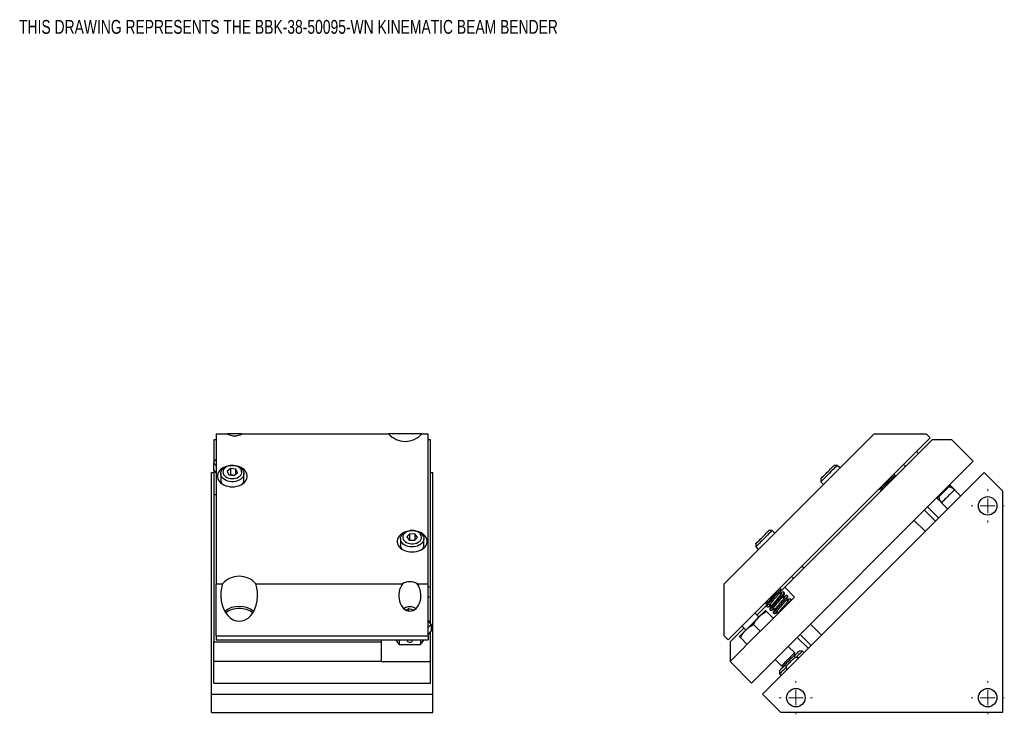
# Model space of a CAD drawing. Header units: inches. Extents: x 3.7 to 31.4, y 2.3 to 20.
# Tile 3 of 3: x 18 to 31.4, y 9.1 to 18.5. Entities that reach past the tile are written whole.
import ezdxf

# ---------------------------------------------------------------- set-up
doc = ezdxf.new("R2010")
doc.units = ezdxf.units.IN
doc.header["$MEASUREMENT"] = 0
doc.styles.add('SLDTEXTSTYLE0', font='TXT', dxfattribs={"width": 0.75})

# ---------------------------------------------------------------- blocks, each defined once
blk = doc.blocks.new('SW_CENTERMARKSYMBOL_5')
at = {"color": 0, "linetype": 'Continuous', "lineweight": 18}
for p, q in [((0, 0.2), (0, 0.225)), ((-0.2, 0), (-0.225, 0)), ((0, 0), (-0.1, 0)), ((0, 0), (0, 0.1)), ((0, 0), (0, -0.1)), ((0, 0), (0.1, 0)), ((0.2, 0), (0.225, 0)), ((0, -0.2), (0, -0.225))]:
    blk.add_line(p, q, dxfattribs=at)
blk = doc.blocks.new('SW_CENTERMARKSYMBOL_6')
at = {"color": 0, "linetype": 'Continuous', "lineweight": 18}
for p, q in [((0, 0.2), (0, 0.225)), ((-0.2, 0), (-0.225, 0)), ((0, 0), (-0.1, 0)), ((0, 0), (0, 0.1)), ((0, 0), (0, -0.1)), ((0, 0), (0.1, 0)), ((0.2, 0), (0.225, 0)), ((0, -0.2), (0, -0.225))]:
    blk.add_line(p, q, dxfattribs=at)
blk = doc.blocks.new('SW_CENTERMARKSYMBOL_7')
at = {"color": 0, "linetype": 'Continuous', "lineweight": 18}
for p, q in [((0, 0.2), (0, 0.225)), ((-0.2, 0), (-0.225, 0)), ((0, 0), (-0.1, 0)), ((0, 0), (0, 0.1)), ((0, 0), (0, -0.1)), ((0, 0), (0.1, 0)), ((0.2, 0), (0.225, 0)), ((0, -0.2), (0, -0.225))]:
    blk.add_line(p, q, dxfattribs=at)

msp = doc.modelspace()

# ---------------------------------------------------------------- linework, layer by layer
at = {"color": 7, "linetype": 'Continuous', "lineweight": 25}
for p, q in [((20.696, 12.853), (20.664, 12.853)), ((20.664, 12.853), (20.664, 12.549)), ((20.696, 12.934), (20.847, 12.934)), ((20.696, 12.934), (20.696, 10.901)), ((21.045, 12.934), (20.847, 12.934)), ((21.045, 12.934), (23.033, 12.934)), ((23.483, 12.934), (23.033, 12.934)), ((23.483, 12.934), (23.571, 12.934)), ((23.571, 10.901), (23.571, 12.934)), ((23.602, 12.853), (23.571, 12.853)), ((23.602, 10.853), (23.602, 12.853)), ((27.581, 10.901), (29.614, 12.934)), ((27.634, 10.141), (30.374, 12.881)), ((28.402, 10.853), (30.402, 12.853)), ((29.614, 12.934), (30.321, 12.934)), ((30.321, 12.934), (30.374, 12.881)), ((30.667, 12.853), (30.402, 12.853)), ((30.959, 12.561), (30.667, 12.853)), ((30.217, 12.667), (30.189, 12.695)), ((27.954, 9.556), (30.959, 12.561)), ((20.658, 12.538), (20.658, 12.446)), ((20.658, 12.446), (20.696, 12.4)), ((20.664, 12.438), (20.664, 12.113)), ((20.894, 12.465), (20.844, 12.428)), ((20.844, 12.428), (20.865, 12.379)), ((20.964, 12.453), (20.894, 12.465)), ((20.894, 12.377), (20.894, 12.465)), ((20.985, 12.405), (20.964, 12.453)), ((20.964, 12.389), (20.964, 12.453)), ((29.115, 12.506), (29.073, 12.506)), ((29.151, 12.471), (29.115, 12.506)), ((30.012, 12.519), (30.04, 12.491)), ((20.633, 9.406), (20.633, 12.411)), ((20.633, 12.411), (20.664, 12.411)), ((20.757, 12.395), (20.757, 12.305)), ((20.865, 12.379), (20.935, 12.367)), ((20.894, 12.377), (20.891, 12.375)), ((20.938, 12.369), (20.894, 12.377)), ((20.935, 12.367), (20.985, 12.405)), ((21.072, 12.305), (21.072, 12.395)), ((23.602, 12.411), (23.633, 12.411)), ((23.633, 9.406), (23.633, 12.411)), ((28.1, 9.406), (31.105, 12.411)), ((28.893, 12.326), (28.893, 12.284)), ((28.893, 12.284), (28.928, 12.248)), ((29.85, 12.347), (29.845, 12.352)), ((31.105, 12.411), (31.354, 12.162)), ((20.767, 12.263), (20.767, 12.265)), ((20.768, 12.264), (20.767, 12.26)), ((20.768, 12.269), (20.771, 12.259)), ((21.064, 12.266), (21.065, 12.274)), ((29.706, 12.213), (29.723, 12.196)), ((30.646, 12.234), (30.639, 12.241)), ((30.718, 12.166), (30.641, 12.243)), ((30.787, 12.093), (30.705, 12.175)), ((30.718, 12.161), (30.718, 12.166)), ((31.354, 12.162), (31.354, 9.157)), ((20.664, 12.113), (20.696, 12.113)), ((20.664, 12.113), (20.664, 10.113)), ((30.462, 12.064), (30.469, 12.057)), ((30.471, 12.059), (30.511, 12.02)), ((30.446, 11.751), (30.297, 11.9)), ((30.489, 11.794), (30.34, 11.943)), ((30.528, 11.999), (30.61, 11.916)), ((30.158, 11.761), (30.307, 11.612)), ((28.231, 11.623), (28.189, 11.623)), ((28.267, 11.587), (28.231, 11.623)), ((23.195, 11.511), (23.195, 11.421)), ((23.321, 11.579), (23.28, 11.536)), ((23.28, 11.536), (23.311, 11.49)), ((23.311, 11.49), (23.383, 11.486)), ((23.393, 11.575), (23.321, 11.579)), ((23.321, 11.49), (23.321, 11.579)), ((23.321, 11.49), (23.321, 11.49)), ((23.384, 11.487), (23.321, 11.49)), ((23.383, 11.486), (23.424, 11.528)), ((23.424, 11.528), (23.393, 11.575)), ((23.393, 11.496), (23.393, 11.575)), ((23.51, 11.421), (23.51, 11.511)), ((23.204, 11.379), (23.205, 11.381)), ((23.205, 11.38), (23.204, 11.376)), ((23.207, 11.378), (23.208, 11.376)), ((23.491, 11.371), (23.494, 11.375)), ((28.009, 11.442), (28.009, 11.4)), ((28.009, 11.4), (28.044, 11.364)), ((28.66, 11.111), (28.632, 11.139)), ((28.493, 10.999), (28.521, 10.972)), ((20.696, 10.194), (20.696, 10.901)), ((20.696, 10.901), (20.784, 10.901)), ((21.233, 10.901), (23.222, 10.901)), ((23.42, 10.901), (23.571, 10.901)), ((23.571, 10.194), (23.571, 10.901)), ((23.602, 10.853), (23.571, 10.853)), ((23.602, 10.721), (23.602, 10.853)), ((27.581, 10.194), (27.581, 10.901)), ((28.535, 10.721), (28.402, 10.853)), ((23.602, 10.721), (23.571, 10.721)), ((23.602, 10.359), (23.602, 10.721)), ((28.079, 10.265), (28.535, 10.721)), ((28.303, 10.801), (28.299, 10.805)), ((28.35, 10.755), (28.33, 10.774)), ((28.396, 10.708), (28.377, 10.728)), ((28.443, 10.661), (28.423, 10.681)), ((23.309, 10.562), (23.273, 10.541)), ((23.373, 10.545), (23.309, 10.562)), ((23.309, 10.53), (23.309, 10.562)), ((23.373, 10.543), (23.373, 10.545)), ((23.373, 10.543), (23.373, 10.545)), ((28.154, 10.605), (28.027, 10.478)), ((28.16, 10.666), (28.177, 10.649)), ((28.204, 10.622), (28.223, 10.603)), ((28.25, 10.576), (28.27, 10.556)), ((28.053, 10.451), (27.999, 10.505)), ((28.156, 10.525), (28.248, 10.433)), ((28.297, 10.529), (28.316, 10.51)), ((23.609, 10.348), (23.609, 10.257)), ((27.85, 10.301), (27.662, 10.113)), ((27.822, 10.329), (27.876, 10.274)), ((27.979, 10.348), (28.071, 10.257)), ((28.899, 10.205), (28.751, 10.353)), ((20.696, 10.194), (23.571, 10.194)), ((20.696, 10.194), (20.696, 10.141)), ((23.571, 10.21), (23.609, 10.257)), ((23.571, 10.194), (23.571, 10.141)), ((23.602, 9.848), (23.602, 10.248)), ((27.581, 10.194), (27.634, 10.141)), ((27.662, 9.848), (28.063, 10.248)), ((27.802, 10.172), (27.894, 10.08)), ((28.063, 10.248), (28.071, 10.257)), ((28.071, 10.257), (28.079, 10.265)), ((28.573, 10.175), (28.721, 10.026)), ((28.612, 10.214), (28.76, 10.066)), ((20.664, 10.113), (22.93, 10.113)), ((20.664, 9.848), (20.664, 10.113)), ((20.696, 10.141), (23.571, 10.141)), ((22.93, 10.141), (22.93, 10.113)), ((22.93, 10.113), (22.93, 9.848)), ((23.126, 10.141), (23.176, 10.08)), ((23.176, 10.141), (23.176, 10.08)), ((23.176, 10.08), (23.465, 10.08)), ((23.355, 10.133), (23.354, 10.141)), ((23.465, 10.08), (23.515, 10.141)), ((23.465, 10.141), (23.465, 10.08)), ((27.662, 10.113), (27.662, 9.848)), ((28.538, 9.966), (28.451, 10.053)), ((28.538, 9.938), (28.538, 9.966)), ((28.643, 9.989), (28.599, 9.989)), ((28.664, 9.969), (28.643, 9.989)), ((22.93, 9.848), (20.664, 9.848)), ((20.664, 9.556), (20.664, 9.848)), ((22.93, 9.848), (23.602, 9.848)), ((23.602, 9.556), (23.602, 9.848)), ((27.954, 9.556), (27.662, 9.848)), ((28.274, 9.876), (28.361, 9.79)), ((28.361, 9.79), (28.389, 9.79)), ((28.412, 9.792), (28.421, 9.775)), ((28.334, 9.724), (28.334, 9.68)), ((28.334, 9.68), (28.354, 9.659)), ((20.664, 9.556), (23.602, 9.556)), ((20.633, 9.157), (20.633, 9.406)), ((20.633, 9.406), (23.633, 9.406)), ((23.633, 9.157), (23.633, 9.406)), ((28.349, 9.157), (28.1, 9.406)), ((20.633, 9.157), (23.633, 9.157)), ((31.354, 9.157), (28.349, 9.157))]:
    msp.add_line(p, q, dxfattribs=at)
at = {"color": 7, "linetype": 'Continuous', "lineweight": 25, "flags": 128}
for points in [[(20.837, 12.492), (20.827, 12.489), (20.8, 12.478), (20.777, 12.465), (20.756, 12.449), (20.739, 12.431), (20.726, 12.412), (20.717, 12.391), (20.712, 12.37), (20.712, 12.349), (20.717, 12.327), (20.726, 12.307), (20.739, 12.288), (20.756, 12.27), (20.777, 12.254), (20.8, 12.241), (20.827, 12.23), (20.855, 12.222), (20.884, 12.217), (20.915, 12.216), (20.945, 12.217), (20.974, 12.222), (21.003, 12.23), (21.029, 12.241), (21.053, 12.254), (21.073, 12.27), (21.09, 12.288), (21.104, 12.307), (21.113, 12.327), (21.117, 12.349), (21.117, 12.37), (21.113, 12.391), (21.104, 12.412), (21.09, 12.431), (21.073, 12.449), (21.053, 12.465), (21.029, 12.478), (21.003, 12.489), (20.992, 12.492)], [(20.878, 12.287), (20.853, 12.293), (20.829, 12.302), (20.808, 12.313), (20.79, 12.327), (20.776, 12.343), (20.765, 12.36), (20.759, 12.379), (20.757, 12.397), (20.76, 12.416), (20.767, 12.434), (20.779, 12.451), (20.794, 12.467), (20.813, 12.48), (20.835, 12.491), (20.859, 12.499), (20.885, 12.504), (20.911, 12.506), (20.938, 12.505), (20.964, 12.501), (20.988, 12.494), (21.011, 12.483), (21.031, 12.471), (21.047, 12.456), (21.059, 12.439), (21.068, 12.421), (21.072, 12.402), (21.071, 12.383), (21.066, 12.365), (21.057, 12.347), (21.043, 12.331), (21.026, 12.316), (21.006, 12.304), (20.983, 12.295), (20.958, 12.288), (20.931, 12.284), (20.905, 12.284), (20.878, 12.287)], [(20.885, 12.329), (20.909, 12.326), (20.933, 12.327), (20.957, 12.331), (20.979, 12.339), (20.999, 12.349), (21.015, 12.361), (21.028, 12.375), (21.037, 12.391), (21.042, 12.408), (21.041, 12.425), (21.037, 12.442), (21.028, 12.458), (21.014, 12.472), (20.998, 12.485), (20.978, 12.495), (20.956, 12.502), (20.932, 12.506), (20.908, 12.506), (20.884, 12.504), (20.861, 12.498), (20.84, 12.489), (20.822, 12.478), (20.807, 12.465), (20.796, 12.449), (20.789, 12.433), (20.787, 12.416), (20.79, 12.399), (20.797, 12.382), (20.808, 12.367), (20.823, 12.354), (20.841, 12.343), (20.862, 12.334), (20.885, 12.329)], [(29.115, 12.506), (29.114, 12.505), (29.11, 12.501), (29.102, 12.494), (29.092, 12.483), (29.079, 12.471), (29.064, 12.456), (29.048, 12.439), (29.03, 12.421), (29.011, 12.402), (28.992, 12.383), (28.974, 12.365), (28.956, 12.347), (28.94, 12.331), (28.925, 12.316), (28.913, 12.304), (28.904, 12.295), (28.897, 12.288), (28.893, 12.284), (28.893, 12.284)], [(28.893, 12.326), (28.894, 12.327), (28.898, 12.331), (28.905, 12.339), (28.915, 12.349), (28.927, 12.361), (28.942, 12.375), (28.958, 12.391), (28.975, 12.408), (28.992, 12.425), (29.009, 12.442), (29.024, 12.458), (29.039, 12.472), (29.051, 12.485), (29.061, 12.495), (29.068, 12.502), (29.072, 12.506), (29.073, 12.506)], [(30.646, 12.234), (30.644, 12.232), (30.639, 12.228), (30.631, 12.22), (30.621, 12.209), (30.607, 12.195), (30.592, 12.18), (30.576, 12.164), (30.558, 12.147), (30.541, 12.129), (30.524, 12.113), (30.509, 12.097), (30.496, 12.084), (30.484, 12.073), (30.476, 12.064), (30.471, 12.059), (30.469, 12.057), (30.469, 12.057)], [(30.705, 12.175), (30.704, 12.175), (30.701, 12.172), (30.694, 12.165), (30.685, 12.156), (30.673, 12.143), (30.658, 12.129), (30.642, 12.113), (30.625, 12.096), (30.608, 12.079), (30.591, 12.062), (30.575, 12.046), (30.561, 12.031), (30.548, 12.019), (30.538, 12.009), (30.532, 12.002), (30.528, 11.999), (30.528, 11.999)], [(30.716, 12.163), (30.718, 12.165), (30.718, 12.166)], [(23.494, 11.559), (23.504, 11.542), (23.509, 11.523), (23.509, 11.504), (23.505, 11.485), (23.497, 11.468), (23.484, 11.451), (23.468, 11.436), (23.448, 11.423), (23.426, 11.413), (23.401, 11.405), (23.375, 11.401), (23.349, 11.4), (23.322, 11.402), (23.297, 11.407), (23.272, 11.415), (23.251, 11.426), (23.232, 11.439), (23.216, 11.455), (23.205, 11.472), (23.198, 11.49), (23.195, 11.509), (23.196, 11.528), (23.203, 11.546), (23.213, 11.563), (23.228, 11.579), (23.246, 11.593), (23.267, 11.605), (23.29, 11.614), (23.316, 11.62), (23.342, 11.622), (23.369, 11.622), (23.395, 11.618), (23.42, 11.612), (23.443, 11.602), (23.464, 11.59), (23.481, 11.576), (23.494, 11.559)], [(23.467, 11.571), (23.455, 11.586), (23.439, 11.599), (23.419, 11.609), (23.397, 11.617), (23.374, 11.621), (23.35, 11.623), (23.326, 11.621), (23.303, 11.616), (23.281, 11.607), (23.263, 11.597), (23.247, 11.583), (23.235, 11.568), (23.228, 11.552), (23.225, 11.535), (23.226, 11.518), (23.232, 11.502), (23.243, 11.486), (23.257, 11.472), (23.275, 11.461), (23.296, 11.452), (23.318, 11.446), (23.342, 11.443), (23.366, 11.443), (23.39, 11.446), (23.413, 11.453), (23.433, 11.463), (23.45, 11.475), (23.464, 11.489), (23.473, 11.504), (23.479, 11.521), (23.479, 11.538), (23.476, 11.555), (23.467, 11.571)], [(28.138, 11.571), (28.152, 11.586), (28.165, 11.599), (28.176, 11.609), (28.183, 11.617), (28.188, 11.621), (28.189, 11.623)], [(28.231, 11.623), (28.231, 11.622), (28.227, 11.618), (28.221, 11.612), (28.211, 11.602), (28.199, 11.59), (28.184, 11.576), (28.168, 11.559)], [(23.275, 11.608), (23.264, 11.605), (23.238, 11.594), (23.214, 11.581), (23.193, 11.565), (23.176, 11.547), (23.163, 11.528), (23.154, 11.507), (23.15, 11.486), (23.15, 11.465), (23.154, 11.444), (23.163, 11.423), (23.176, 11.404), (23.193, 11.386), (23.214, 11.37), (23.238, 11.357), (23.264, 11.346), (23.292, 11.338), (23.322, 11.334), (23.352, 11.332), (23.382, 11.334), (23.412, 11.338), (23.44, 11.346), (23.467, 11.357), (23.49, 11.37), (23.511, 11.386), (23.528, 11.404), (23.541, 11.423), (23.55, 11.444), (23.555, 11.465), (23.555, 11.486), (23.55, 11.507), (23.541, 11.528), (23.528, 11.547), (23.511, 11.565), (23.49, 11.581), (23.467, 11.594), (23.44, 11.605), (23.43, 11.608)], [(28.009, 11.442), (28.009, 11.443), (28.013, 11.446), (28.019, 11.453), (28.029, 11.463), (28.041, 11.475), (28.055, 11.489), (28.071, 11.504), (28.088, 11.521), (28.105, 11.538), (28.122, 11.555), (28.138, 11.571)], [(28.168, 11.559), (28.15, 11.542), (28.132, 11.523), (28.113, 11.504), (28.094, 11.485), (28.076, 11.468), (28.06, 11.451), (28.045, 11.436), (28.032, 11.423), (28.022, 11.413), (28.014, 11.405), (28.01, 11.401), (28.009, 11.4)], [(28.316, 10.817), (28.316, 10.818), (28.315, 10.816), (28.311, 10.811), (28.303, 10.801), (28.292, 10.787), (28.277, 10.769), (28.26, 10.748), (28.24, 10.726), (28.22, 10.702), (28.2, 10.678), (28.183, 10.658), (28.17, 10.641), (28.161, 10.629), (28.156, 10.619), (28.153, 10.608), (28.155, 10.601), (28.159, 10.594), (28.159, 10.594)], [(28.347, 10.798), (28.36, 10.811), (28.375, 10.826), (28.387, 10.838), (28.395, 10.846), (28.401, 10.851), (28.402, 10.853)], [(28.363, 10.772), (28.363, 10.772), (28.361, 10.77), (28.357, 10.764), (28.346, 10.75), (28.328, 10.727), (28.306, 10.702), (28.285, 10.676), (28.264, 10.652), (28.246, 10.631), (28.23, 10.611), (28.216, 10.593), (28.206, 10.579), (28.201, 10.57), (28.2, 10.565), (28.2, 10.564), (28.2, 10.563), (28.2, 10.562), (28.2, 10.559), (28.201, 10.554), (28.203, 10.551), (28.206, 10.547), (28.206, 10.547)], [(28.237, 10.558), (28.237, 10.557), (28.237, 10.557), (28.237, 10.558), (28.242, 10.565), (28.251, 10.577), (28.265, 10.594), (28.281, 10.614), (28.3, 10.636), (28.321, 10.661), (28.343, 10.687), (28.364, 10.712), (28.381, 10.733), (28.391, 10.747), (28.399, 10.76), (28.4, 10.769), (28.399, 10.776), (28.394, 10.783), (28.394, 10.783)], [(27.876, 10.274), (27.897, 10.295), (27.919, 10.317), (27.942, 10.34), (27.965, 10.363), (27.988, 10.386), (28.011, 10.408), (28.032, 10.43), (28.053, 10.451)], [(28.053, 10.451), (28.072, 10.47), (28.09, 10.488), (28.105, 10.503), (28.118, 10.516), (28.128, 10.526), (28.136, 10.533), (28.14, 10.538), (28.142, 10.539)], [(27.788, 10.186), (27.79, 10.187), (27.794, 10.192), (27.801, 10.199), (27.812, 10.21), (27.825, 10.222), (27.84, 10.238), (27.857, 10.255), (27.876, 10.274)], [(23.287, 10.141), (23.286, 10.137), (23.286, 10.128), (23.291, 10.12), (23.299, 10.113), (23.311, 10.109), (23.324, 10.108), (23.336, 10.111), (23.346, 10.116), (23.353, 10.124), (23.355, 10.133), (23.355, 10.133)], [(28.361, 9.79), (28.362, 9.791), (28.367, 9.795), (28.374, 9.803), (28.385, 9.814), (28.398, 9.827), (28.413, 9.842), (28.429, 9.858), (28.446, 9.875), (28.464, 9.892), (28.481, 9.909), (28.496, 9.925), (28.51, 9.938), (28.521, 9.95), (28.53, 9.959), (28.535, 9.964), (28.538, 9.966), (28.538, 9.966)], [(28.538, 9.938), (28.538, 9.938), (28.535, 9.936), (28.53, 9.93), (28.522, 9.922), (28.511, 9.911), (28.498, 9.898), (28.483, 9.884), (28.468, 9.868), (28.452, 9.853), (28.437, 9.838), (28.424, 9.824), (28.411, 9.812), (28.402, 9.802), (28.394, 9.795), (28.39, 9.791), (28.389, 9.79)], [(28.421, 9.785), (28.434, 9.798), (28.448, 9.813), (28.463, 9.828), (28.479, 9.844), (28.495, 9.86), (28.51, 9.875), (28.525, 9.89), (28.538, 9.902)], [(28.543, 9.903), (28.54, 9.91), (28.529, 9.929)], [(28.533, 9.923), (28.548, 9.938), (28.563, 9.953), (28.576, 9.966), (28.586, 9.977), (28.594, 9.984), (28.598, 9.988), (28.599, 9.989)], [(28.643, 9.989), (28.643, 9.989), (28.64, 9.986), (28.633, 9.979), (28.624, 9.969), (28.611, 9.957), (28.595, 9.941), (28.577, 9.923), (28.557, 9.903), (28.556, 9.902)], [(28.334, 9.724), (28.334, 9.724), (28.336, 9.726), (28.341, 9.731), (28.349, 9.74), (28.361, 9.751), (28.374, 9.765), (28.39, 9.781), (28.404, 9.794)], [(28.421, 9.767), (28.404, 9.75), (28.385, 9.731), (28.369, 9.715), (28.356, 9.702), (28.345, 9.691), (28.338, 9.684), (28.334, 9.68), (28.334, 9.68)], [(28.398, 9.798), (28.417, 9.787), (28.421, 9.786)]]:
    msp.add_lwpolyline(points, dxfattribs=at)
at = {"color": 7, "linetype": 'Continuous', "lineweight": 25}
for centre in [(31.154, 11.957), (28.554, 9.357), (31.154, 9.357)]:
    msp.add_circle(centre, 0.125, dxfattribs=at)
for centre, radius, start, end in [((20.946, 13.104), 0.197, 239.742, 300.258), ((23.258, 13.129), 0.298, 220.9167, 319.0833), ((20.843, 12.306), 0.0859, 180.714, 214.9463), ((20.987, 12.306), 0.0852, 324.9066, 359.4331), ((30.616, 12.087), 0.125, 45, 86.622), ((30.616, 12.087), 0.125, 183.378, 225), ((23.28, 11.422), 0.085, 180.5216, 215.0067), ((23.424, 11.422), 0.0857, 325.0089, 359.3306), ((21.008, 10.705), 0.298, 41.0296, 138.9704), ((23.321, 10.731), 0.197, 59.7421, 120.2579), ((21.008, 10.282), 0.313, 51.2677, 128.7323), ((21.002, 10.262), 0.304, 88.7937, 125.9169), ((21.017, 10.27), 0.296, 53.5416, 91.7479), ((23.32, 10.425), 0.163, 59.0862, 120.8495), ((23.32, 10.457), 0.133, 52.7767, 126.9153), ((28.546, 9.778), 0.125, 69.4564, 93.5904), ((28.546, 9.778), 0.125, 176.4096, 200.5436)]:
    msp.add_arc(centre, radius, start, end, dxfattribs=at)
for centre, major_axis, start_param, end_param in [((21.008, 10.746), (0, -0.354), 4.259016, 8.307354), ((23.321, 10.742), (0, 0.212), 0.722734, 5.560451)]:
    msp.add_ellipse(centre, major_axis=major_axis, ratio=0.707107, start_param=start_param, end_param=end_param, dxfattribs=at)
for points, knots in [([(20.696, 12.596), (20.691, 12.589), (20.678, 12.571), (20.666, 12.551), (20.658, 12.538)], [0, 0, 0, 0, 0.359878, 1, 1, 1, 1]), ([(20.658, 12.538), (20.669, 12.528), (20.682, 12.518), (20.695, 12.503), (20.696, 12.502)], [0, 0, 0, 0, 0.930977, 1, 1, 1, 1]), ([(29.862, 12.364), (29.862, 12.364), (29.862, 12.364), (29.861, 12.362), (29.857, 12.358), (29.85, 12.348), (29.838, 12.333), (29.824, 12.315), (29.806, 12.295), (29.787, 12.272), (29.766, 12.248), (29.746, 12.224), (29.73, 12.204), (29.717, 12.188), (29.708, 12.175), (29.703, 12.166), (29.699, 12.158), (29.7, 12.152), (29.7, 12.151)], [0, 0, 0, 0, 0.01372, 0.040542, 0.098486, 0.162161, 0.231055, 0.303762, 0.380152, 0.46023, 0.544008, 0.631067, 0.714188, 0.791019, 0.86179, 0.926595, 0.986329, 1, 1, 1, 1]), ([(29.753, 12.204), (29.753, 12.204), (29.76, 12.212), (29.776, 12.23), (29.799, 12.257), (29.822, 12.284), (29.844, 12.309), (29.863, 12.332), (29.879, 12.351), (29.889, 12.365), (29.895, 12.374), (29.894, 12.375), (29.894, 12.375)], [0, 0, 0, 0, 0.0092, 0.122755, 0.236303, 0.349858, 0.463414, 0.576962, 0.690517, 0.804073, 0.91762, 1, 1, 1, 1]), ([(29.894, 12.376), (29.893, 12.377), (29.89, 12.38), (29.884, 12.381), (29.877, 12.382), (29.875, 12.381), (29.874, 12.38)], [0, 0, 0, 0, 0.230354, 0.409271, 0.633807, 1, 1, 1, 1]), ([(29.892, 12.343), (29.895, 12.348), (29.899, 12.357), (29.899, 12.368), (29.896, 12.373), (29.894, 12.376)], [0, 0, 0, 0, 0.426643, 0.702738, 1, 1, 1, 1]), ([(20.766, 12.271), (20.767, 12.269), (20.767, 12.266), (20.768, 12.263), (20.769, 12.261)], [0, 0, 0, 0, 0.578504, 1, 1, 1, 1]), ([(21.063, 12.273), (21.064, 12.27), (21.065, 12.266), (21.064, 12.263), (21.064, 12.263)], [0, 0, 0, 0, 0.984895, 1, 1, 1, 1]), ([(29.675, 12.182), (29.677, 12.182), (29.687, 12.183), (29.693, 12.189), (29.705, 12.197), (29.712, 12.203), (29.714, 12.205)], [0, 0, 0, 0, 0.131213, 0.559033, 0.879926, 1, 1, 1, 1]), ([(23.204, 11.384), (23.204, 11.383), (23.205, 11.379), (23.207, 11.375), (23.208, 11.371)], [0, 0, 0, 0, 0.195934, 1, 1, 1, 1]), ([(28.16, 10.595), (28.159, 10.595), (28.158, 10.596), (28.163, 10.604), (28.173, 10.617), (28.188, 10.636), (28.207, 10.659), (28.229, 10.684), (28.252, 10.71), (28.275, 10.737), (28.297, 10.762), (28.317, 10.785), (28.332, 10.804), (28.343, 10.818), (28.348, 10.827), (28.348, 10.828), (28.347, 10.829)], [0, 0, 0, 0, 0.0496199, 0.1243972, 0.1991746, 0.2739473, 0.3487247, 0.423502, 0.4982747, 0.5730523, 0.6478294, 0.7226021, 0.7973795, 0.8721571, 0.9469296, 1, 1, 1, 1]), ([(28.192, 10.607), (28.192, 10.607), (28.193, 10.607), (28.197, 10.614), (28.206, 10.626), (28.22, 10.643), (28.236, 10.662), (28.253, 10.682), (28.27, 10.702), (28.286, 10.721), (28.306, 10.744), (28.323, 10.765), (28.336, 10.782), (28.346, 10.794), (28.353, 10.809), (28.353, 10.822), (28.35, 10.827), (28.348, 10.83)], [0, 0, 0, 0, 0.036825, 0.096867, 0.167836, 0.243213, 0.315609, 0.38493, 0.45108, 0.514048, 0.575376, 0.694869, 0.753562, 0.816142, 0.896539, 0.945382, 1, 1, 1, 1]), ([(28.348, 10.829), (28.346, 10.831), (28.343, 10.833), (28.338, 10.835), (28.331, 10.835), (28.329, 10.834), (28.327, 10.834)], [0, 0, 0, 0, 0.230356, 0.409269, 0.633807, 1, 1, 1, 1]), ([(28.206, 10.548), (28.206, 10.548), (28.204, 10.548), (28.208, 10.555), (28.217, 10.567), (28.231, 10.585), (28.249, 10.606), (28.27, 10.631), (28.293, 10.657), (28.316, 10.684), (28.339, 10.71), (28.359, 10.733), (28.375, 10.753), (28.387, 10.769), (28.394, 10.779), (28.394, 10.782), (28.394, 10.783)], [0, 0, 0, 0, 0.030051, 0.104816, 0.179581, 0.254342, 0.329107, 0.403873, 0.478634, 0.553399, 0.628164, 0.702925, 0.77769, 0.852456, 0.927216, 1, 1, 1, 1]), ([(28.408, 10.723), (28.408, 10.723), (28.407, 10.722), (28.404, 10.718), (28.397, 10.708), (28.384, 10.693), (28.369, 10.674), (28.352, 10.654), (28.334, 10.633), (28.317, 10.613), (28.295, 10.587), (28.276, 10.564), (28.261, 10.543), (28.252, 10.528), (28.246, 10.514), (28.248, 10.507), (28.25, 10.504)], [0, 0, 0, 0, 0.012956, 0.057776, 0.12283, 0.199673, 0.275045, 0.34872, 0.420604, 0.490633, 0.558961, 0.691808, 0.758148, 0.830526, 0.911059, 1, 1, 1, 1]), ([(28.252, 10.501), (28.252, 10.502), (28.252, 10.505), (28.261, 10.517), (28.274, 10.533), (28.291, 10.554), (28.311, 10.578), (28.334, 10.604), (28.357, 10.631), (28.38, 10.657), (28.401, 10.681), (28.418, 10.702), (28.432, 10.719), (28.439, 10.73), (28.442, 10.736), (28.441, 10.736), (28.44, 10.736)], [0, 0, 0, 0, 0.086239, 0.161036, 0.235829, 0.310627, 0.385424, 0.460217, 0.535015, 0.609812, 0.684605, 0.759402, 0.8342, 0.908993, 0.98379, 1, 1, 1, 1]), ([(28.288, 10.523), (28.289, 10.523), (28.29, 10.523), (28.291, 10.523), (28.291, 10.523), (28.291, 10.523), (28.291, 10.523), (28.291, 10.523), (28.291, 10.522), (28.291, 10.522), (28.291, 10.522), (28.292, 10.524), (28.298, 10.53), (28.309, 10.544), (28.325, 10.564), (28.344, 10.586), (28.363, 10.608), (28.381, 10.63), (28.397, 10.649), (28.412, 10.667), (28.426, 10.684), (28.437, 10.699), (28.444, 10.71), (28.447, 10.721), (28.446, 10.73), (28.442, 10.734), (28.441, 10.736)], [0, 0, 0, 0, 0.024126, 0.031781, 0.032881, 0.03369, 0.034006, 0.034833, 0.036014, 0.037416, 0.04117, 0.053306, 0.097962, 0.170885, 0.256303, 0.338456, 0.41724, 0.492545, 0.564296, 0.635952, 0.710935, 0.789825, 0.871386, 0.941158, 0.971647, 1, 1, 1, 1]), ([(28.394, 10.783), (28.393, 10.784), (28.39, 10.787), (28.383, 10.789), (28.374, 10.788), (28.366, 10.785), (28.356, 10.778), (28.343, 10.769), (28.339, 10.765)], [0, 0, 0, 0, 0.075899, 0.142597, 0.248691, 0.395376, 0.78139, 1, 1, 1, 1]), ([(28.441, 10.736), (28.439, 10.738), (28.436, 10.74), (28.429, 10.742), (28.42, 10.742), (28.413, 10.738), (28.401, 10.73), (28.392, 10.724), (28.386, 10.719), (28.386, 10.719)], [0, 0, 0, 0, 0.07667, 0.145246, 0.261889, 0.481899, 0.723268, 0.98868, 1, 1, 1, 1]), ([(28.488, 10.69), (28.486, 10.691), (28.482, 10.694), (28.474, 10.695), (28.467, 10.694), (28.459, 10.691), (28.455, 10.689), (28.449, 10.685), (28.442, 10.679), (28.435, 10.674), (28.432, 10.672)], [0, 0, 0, 0, 0.140488, 0.254278, 0.402567, 0.478928, 0.565108, 0.686467, 0.84319, 1, 1, 1, 1]), ([(28.437, 10.622), (28.443, 10.63), (28.456, 10.645), (28.471, 10.664), (28.482, 10.678), (28.488, 10.687), (28.487, 10.689), (28.487, 10.689)], [0, 0, 0, 0, 0.202936, 0.414425, 0.625914, 0.83739, 1, 1, 1, 1]), ([(28.493, 10.679), (28.493, 10.679), (28.493, 10.681), (28.491, 10.685), (28.489, 10.688), (28.487, 10.69)], [0, 0, 0, 0, 0.056201, 0.501178, 1, 1, 1, 1]), ([(28.129, 10.635), (28.131, 10.635), (28.14, 10.637), (28.146, 10.642), (28.158, 10.65), (28.165, 10.656), (28.168, 10.658)], [0, 0, 0, 0, 0.119057, 0.537936, 0.860459, 1, 1, 1, 1]), ([(28.159, 10.594), (28.161, 10.593), (28.164, 10.59), (28.171, 10.588), (28.18, 10.589), (28.188, 10.593), (28.196, 10.598), (28.204, 10.604), (28.211, 10.609), (28.214, 10.612)], [0, 0, 0, 0, 0.122265, 0.222051, 0.354657, 0.476708, 0.643215, 0.867215, 1, 1, 1, 1]), ([(28.205, 10.548), (28.206, 10.547), (28.209, 10.545), (28.214, 10.542), (28.222, 10.541), (28.231, 10.544), (28.243, 10.552), (28.252, 10.558), (28.259, 10.564), (28.261, 10.565)], [0, 0, 0, 0, 0.048324, 0.097867, 0.203243, 0.438925, 0.677973, 0.923988, 1, 1, 1, 1]), ([(28.455, 10.676), (28.455, 10.676), (28.454, 10.676), (28.449, 10.669), (28.439, 10.656), (28.426, 10.64), (28.411, 10.622), (28.395, 10.603), (28.377, 10.583), (28.36, 10.562), (28.343, 10.542), (28.327, 10.522), (28.311, 10.503), (28.304, 10.492), (28.3, 10.486)], [0, 0, 0, 0, 0.050619, 0.128376, 0.209484, 0.290363, 0.370476, 0.449725, 0.528517, 0.609706, 0.693865, 0.781085, 0.871478, 1, 1, 1, 1]), ([(27.979, 10.348), (27.989, 10.367), (28.01, 10.404), (28.039, 10.435), (28.053, 10.451)], [0, 0, 0, 0, 0.496303, 1, 1, 1, 1]), ([(28.053, 10.451), (28.063, 10.46), (28.083, 10.479), (28.118, 10.504), (28.143, 10.518), (28.156, 10.525)], [0, 0, 0, 0, 0.320247, 0.658972, 1, 1, 1, 1]), ([(28.156, 10.525), (28.153, 10.528), (28.147, 10.534), (28.142, 10.539), (28.142, 10.539), (28.142, 10.539)], [0, 0, 0, 0, 0.37123, 0.745155, 1, 1, 1, 1]), ([(28.282, 10.523), (28.282, 10.523), (28.284, 10.52), (28.285, 10.514), (28.284, 10.507), (28.279, 10.5), (28.273, 10.496), (28.266, 10.495), (28.258, 10.496), (28.254, 10.499), (28.252, 10.501)], [0, 0, 0, 0, 0.033472, 0.171491, 0.309631, 0.447684, 0.585733, 0.723875, 0.861895, 1, 1, 1, 1]), ([(28.252, 10.503), (28.253, 10.502), (28.253, 10.5), (28.254, 10.499), (28.255, 10.499)], [0, 0, 0, 0, 0.431539, 1, 1, 1, 1]), ([(28.279, 10.501), (28.28, 10.501), (28.282, 10.502), (28.284, 10.503), (28.286, 10.504), (28.287, 10.504), (28.287, 10.505), (28.287, 10.505), (28.287, 10.505), (28.288, 10.505), (28.288, 10.505), (28.288, 10.505), (28.289, 10.505), (28.29, 10.506), (28.292, 10.507), (28.298, 10.511), (28.304, 10.516), (28.307, 10.519)], [0, 0, 0, 0, 0.063098, 0.232629, 0.249936, 0.26235, 0.266024, 0.269116, 0.271769, 0.274182, 0.283348, 0.291284, 0.302732, 0.317635, 0.348911, 0.581393, 1, 1, 1, 1]), ([(23.609, 10.348), (23.597, 10.367), (23.585, 10.387), (23.572, 10.405), (23.571, 10.406)], [0, 0, 0, 0, 0.930975, 1, 1, 1, 1]), ([(23.571, 10.312), (23.576, 10.317), (23.588, 10.33), (23.601, 10.341), (23.609, 10.348)], [0, 0, 0, 0, 0.35988, 1, 1, 1, 1]), ([(27.876, 10.274), (27.886, 10.283), (27.907, 10.302), (27.941, 10.327), (27.966, 10.341), (27.979, 10.348)], [0, 0, 0, 0, 0.320247, 0.658973, 1, 1, 1, 1]), ([(27.788, 10.186), (27.788, 10.186), (27.789, 10.185), (27.793, 10.181), (27.799, 10.175), (27.802, 10.172)], [0, 0, 0, 0, 0.254845, 0.625835, 1, 1, 1, 1]), ([(27.802, 10.172), (27.813, 10.19), (27.834, 10.227), (27.862, 10.258), (27.876, 10.274)], [0, 0, 0, 0, 0.496304, 1, 1, 1, 1])]:
    msp.add_open_spline(points, degree=3, knots=knots, dxfattribs=at)

# ---------------------------------------------------------------- block references
at = {"color": 7, "linetype": 'Continuous', "lineweight": 18}
for name, p in [('SW_CENTERMARKSYMBOL_5', (31.154, 11.957)), ('SW_CENTERMARKSYMBOL_7', (28.554, 9.357)), ('SW_CENTERMARKSYMBOL_6', (31.154, 9.357))]:
    msp.add_blockref(name, p, dxfattribs=at)

# ---------------------------------------------------------------- texts
at = {"color": 7, "linetype": 'Continuous', "lineweight": 0, "insert": (18.024, 18.544), "char_height": 0.1875, "attachment_point": 1, "style": 'SLDTEXTSTYLE0'}
msp.add_mtext('THIS DRAWING REPRESENTS THE BBK-38-50095-WN KINEMATIC BEAM BENDER', dxfattribs=at)

doc.saveas('drawing.dxf')
